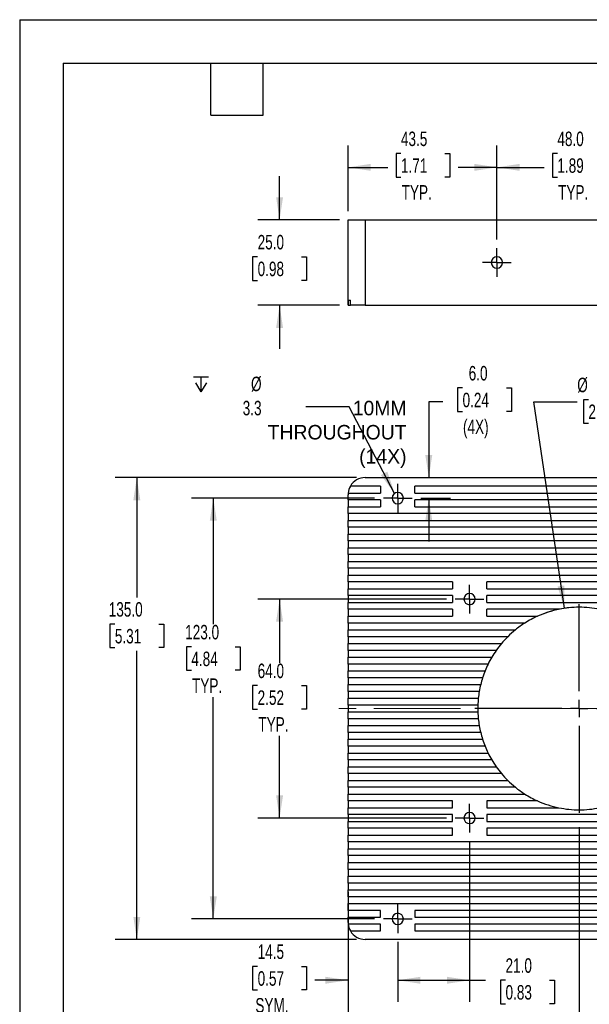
# Model space of a CAD drawing. Header units: millimetres. Extents: x 0 to 559, y 0 to 432.
# Tile 2 of 8: x 0 to 166, y 144 to 432. Entities that reach past the tile are written whole.
import ezdxf

# ---------------------------------------------------------------- set-up
doc = ezdxf.new("R2010")
doc.units = ezdxf.units.MM
doc.header["$LTSCALE"] = 2
doc.linetypes.add('CENTERX2', pattern=[20.32, 12.7, -2.54, 2.54, -2.54])
doc.layers.add('CENTER', color=40, linetype='CENTERX2')
doc.layers.add('DIMENSIONS', color=140, linetype='Continuous', lineweight=25)
doc.layers.add('TEXT', color=140, linetype='Continuous', lineweight=25)
doc.styles.add('SLDTEXTSTYLE0', font='TXT', dxfattribs={"width": 0.7})
doc.dimstyles.new('SLDDIMSTYLE0', dxfattribs={"dimtxt": 4.316016, "dimasz": 6.604, "dimexe": 0, "dimexo": 0.0625, "dimgap": 1.079004, "dimtad": 0, "dimtih": 1, "dimtoh": 1, "dimdec": 1, "dimrnd": 1e-09, "dimzin": 4, "dimdsep": 46, "dimtxsty": 'SLDTEXTSTYLE0', "dimsah": 1, "dimcen": 0.09, "dimadec": 0, "dimazin": 1, "dimtfac": 1, "dimtdec": 1, "dimtmove": 0, "dimatfit": 0, "dimfxl": 0, "dimfrac": 2, "dimtolj": 1, "dimtzin": 12, "dimarcsym": 0})
doc.dimstyles.new('SLDDIMSTYLE1', dxfattribs={"dimtxt": 4.316016, "dimasz": 6.604, "dimexe": 0, "dimexo": 0.0625, "dimgap": 1.079004, "dimtad": 0, "dimtih": 1, "dimtoh": 1, "dimdec": 1, "dimrnd": 1e-09, "dimzin": 4, "dimdsep": 46, "dimtxsty": 'SLDTEXTSTYLE0', "dimsah": 1, "dimcen": 0.09, "dimadec": 0, "dimazin": 1, "dimtfac": 1, "dimtdec": 1, "dimtofl": 0, "dimtmove": 0, "dimatfit": 3, "dimfxl": 0, "dimfrac": 2, "dimtolj": 1, "dimtzin": 12, "dimarcsym": 0})
doc.dimstyles.new('SLDDIMSTYLE2', dxfattribs={"dimtxt": 4.316016, "dimasz": 6.604, "dimexe": 0, "dimexo": 0.0625, "dimgap": 1.079004, "dimtad": 0, "dimtih": 1, "dimtoh": 1, "dimdec": 1, "dimrnd": 1e-09, "dimzin": 12, "dimdsep": 46, "dimtxsty": 'SLDTEXTSTYLE0', "dimsah": 1, "dimcen": 0, "dimadec": 0, "dimazin": 3, "dimtfac": 1, "dimtdec": 1, "dimtofl": 0, "dimtmove": 0, "dimatfit": 3, "dimfxl": 0, "dimfrac": 2, "dimtolj": 1, "dimtzin": 12, "dimarcsym": 0})
doc.dimstyles.new('SLDDIMSTYLE3', dxfattribs={"dimtxt": 4.316016, "dimasz": 6.604, "dimexe": 0, "dimexo": 0.0625, "dimgap": 1.079004, "dimtad": 0, "dimtih": 1, "dimtoh": 1, "dimdec": 1, "dimrnd": 1e-09, "dimzin": 12, "dimdsep": 46, "dimtxsty": 'SLDTEXTSTYLE0', "dimsah": 1, "dimcen": 0.09, "dimadec": 0, "dimazin": 3, "dimtfac": 1, "dimtdec": 1, "dimtofl": 0, "dimtmove": 0, "dimatfit": 3, "dimfxl": 0, "dimfrac": 2, "dimtolj": 1, "dimtzin": 12, "dimarcsym": 0})
doc.dimstyles.new('SLDDIMSTYLE4', dxfattribs={"dimtxt": 4.316016, "dimasz": 6.604, "dimexe": 0, "dimexo": 0.0625, "dimgap": 1.079004, "dimtad": 0, "dimtih": 1, "dimtoh": 1, "dimdec": 1, "dimrnd": 1e-09, "dimzin": 12, "dimdsep": 46, "dimtxsty": 'SLDTEXTSTYLE0', "dimsah": 1, "dimcen": 0.09, "dimadec": 0, "dimazin": 3, "dimtfac": 1, "dimtdec": 1, "dimtmove": 0, "dimatfit": 0, "dimfxl": 0, "dimfrac": 2, "dimtolj": 1, "dimtzin": 12, "dimarcsym": 0})
doc.dimstyles.new('SLDDIMSTYLE6', dxfattribs={"dimtxt": 0.18, "dimasz": 6.604, "dimexe": 0, "dimexo": 0.0625, "dimgap": 0, "dimtad": 0, "dimtih": 1, "dimtoh": 1, "dimdec": 0, "dimrnd": 1e-09, "dimzin": 0, "dimdsep": 46, "dimtxsty": 'Standard', "dimsah": 1, "dimcen": 0.09, "dimadec": 0, "dimazin": 0, "dimtfac": 6.604, "dimtdec": 0, "dimtofl": 0, "dimtmove": 0, "dimatfit": 3, "dimfxl": 0, "dimfrac": 2, "dimtolj": 1, "dimtzin": 0, "dimarcsym": 0})

# ---------------------------------------------------------------- blocks, each defined once
blk = doc.blocks.new('_D')
at = {"layer": 'DIMENSIONS'}
for p, q in [((129.36, 324.17), (127.91, 324.17)), ((127.91, 324.17), (127.91, 317.31)), ((142.18, 324.17), (143.63, 324.17)), ((143.63, 324.17), (143.63, 317.31)), ((123.56, 320.13), (119.5, 320.13)), ((119.5, 320.13), (119.5, 297.96)), ((127.91, 317.31), (129.36, 317.31)), ((143.63, 317.31), (142.18, 317.31)), ((117.14, 291.96), (125.85, 291.96)), ((119.5, 291.96), (119.5, 279.26))]:
    blk.add_line(p, q, dxfattribs=at)
for points in [[(119.5, 297.96), (120.51, 304.57), (118.48, 304.57)], [(119.5, 291.96), (118.48, 285.36), (120.51, 285.36)]]:
    blk.add_solid(points, dxfattribs=at)
at = {"layer": 'DIMENSIONS', "char_height": 4.233, "attachment_point": 1, "style": 'SLDTEXTSTYLE0'}
for s, insert in [('6.0', (131.15, 330.59)), ('0.24', (129.36, 322.76)), ('(4X)', (129.48, 314.94))]:
    blk.add_mtext(s, dxfattribs=dict(at, insert=insert))
blk = doc.blocks.new('_D_1')
at = {"layer": 'DIMENSIONS'}
for p, q in [((124.68, 262.46), (69.56, 262.46)), ((75.91, 262.46), (75.91, 243.78)), ((69.5, 237.17), (68.05, 237.17)), ((68.05, 237.17), (68.05, 230.31)), ((82.33, 237.17), (83.77, 237.17)), ((83.77, 237.17), (83.77, 230.31)), ((68.05, 230.31), (69.5, 230.31)), ((83.77, 230.31), (82.33, 230.31)), ((75.91, 198.46), (75.91, 222.48)), ((124.68, 198.46), (69.56, 198.46))]:
    blk.add_line(p, q, dxfattribs=at)
for points in [[(75.91, 262.46), (74.9, 255.86), (76.93, 255.86)], [(75.91, 198.46), (76.93, 205.07), (74.9, 205.07)]]:
    blk.add_solid(points, dxfattribs=at)
at = {"layer": 'DIMENSIONS', "char_height": 4.233, "attachment_point": 1, "style": 'SLDTEXTSTYLE0'}
for s, insert in [('64.0', (69.5, 243.59)), ('2.52', (69.5, 235.77)), ('TYP.', (69.71, 227.94))]:
    blk.add_mtext(s, dxfattribs=dict(at, insert=insert))
blk = doc.blocks.new('_D_2')
at = {"layer": 'DIMENSIONS'}
for p, q in [((103.68, 291.96), (50.2, 291.96)), ((56.55, 291.96), (56.55, 255.1)), ((50.14, 248.49), (48.69, 248.49)), ((48.69, 248.49), (48.69, 241.63)), ((62.96, 248.49), (64.41, 248.49)), ((64.41, 248.49), (64.41, 241.63)), ((48.69, 241.63), (50.14, 241.63)), ((64.41, 241.63), (62.96, 241.63)), ((56.55, 168.96), (56.55, 233.81)), ((103.68, 168.96), (50.2, 168.96))]:
    blk.add_line(p, q, dxfattribs=at)
for points in [[(56.55, 291.96), (55.53, 285.36), (57.57, 285.36)], [(56.55, 168.96), (57.57, 175.57), (55.53, 175.57)]]:
    blk.add_solid(points, dxfattribs=at)
at = {"layer": 'DIMENSIONS', "char_height": 4.233, "attachment_point": 1, "style": 'SLDTEXTSTYLE0'}
for s, insert in [('123.0', (48.34, 254.91)), ('4.84', (50.14, 247.09)), ('TYP.', (50.34, 239.26))]:
    blk.add_mtext(s, dxfattribs=dict(at, insert=insert))
blk = doc.blocks.new('_D_3')
at = {"layer": 'DIMENSIONS'}
for p, q in [((98.37, 297.96), (27.86, 297.96)), ((34.21, 297.96), (34.21, 262.96)), ((27.8, 255.13), (26.35, 255.13)), ((26.35, 255.13), (26.35, 248.27)), ((40.63, 255.13), (42.08, 255.13)), ((42.08, 255.13), (42.08, 248.27)), ((26.35, 248.27), (27.8, 248.27)), ((42.08, 248.27), (40.63, 248.27)), ((34.21, 162.96), (34.21, 247.31)), ((98.37, 162.96), (27.86, 162.96))]:
    blk.add_line(p, q, dxfattribs=at)
for points in [[(34.21, 297.96), (33.2, 291.36), (35.23, 291.36)], [(34.21, 162.96), (35.23, 169.57), (33.2, 169.57)]]:
    blk.add_solid(points, dxfattribs=at)
at = {"layer": 'DIMENSIONS', "char_height": 4.233, "attachment_point": 1, "style": 'SLDTEXTSTYLE0'}
for s, insert in [('135.0', (26.01, 261.56)), ('5.31', (27.8, 253.73))]:
    blk.add_mtext(s, dxfattribs=dict(at, insert=insert))
blk = doc.blocks.new('_D_4')
at = {"layer": 'DIMENSIONS'}
for p, q in [((159.09, 259.75), (150.16, 320.13)), ((150.16, 320.13), (162.86, 320.13)), ((166.12, 320.74), (164.67, 320.74)), ((164.67, 320.74), (164.67, 313.88)), ((178.95, 320.74), (180.4, 320.74)), ((180.4, 320.74), (180.4, 313.88)), ((164.67, 313.88), (166.12, 313.88)), ((180.4, 313.88), (178.95, 313.88))]:
    blk.add_line(p, q, dxfattribs=at)
blk.add_arc((163.41, 230.46), 29.6, 94.9046, 110.514, dxfattribs=at)
blk.add_solid([(159.09, 259.75), (159.13, 266.43), (157.11, 266.13)], dxfattribs=at)
at = {"layer": 'DIMENSIONS', "char_height": 4.233, "attachment_point": 1, "style": 'SLDTEXTSTYLE0'}
for s, insert in [('%%c', (162.86, 327.16)), ('59.2', (169.38, 327.16)), ('2.33', (166.12, 319.33))]:
    blk.add_mtext(s, dxfattribs=dict(at, insert=insert))
blk = doc.blocks.new('_D_5')
at = {"layer": 'DIMENSIONS'}
for p, q in [((163.41, 195.78), (163.41, 124.61)), ((95.91, 176.92), (95.91, 124.61)), ((125.12, 135), (123.67, 135)), ((123.67, 135), (123.67, 128.14)), ((137.95, 135), (139.39, 135)), ((139.39, 135), (139.39, 128.14)), ((95.91, 130.96), (121.25, 130.96)), ((163.41, 130.96), (141.81, 130.96)), ((123.67, 128.14), (125.12, 128.14)), ((139.39, 128.14), (137.95, 128.14))]:
    blk.add_line(p, q, dxfattribs=at)
for points in [[(95.91, 130.96), (102.52, 129.95), (102.52, 131.98)], [(163.41, 130.96), (156.81, 131.98), (156.81, 129.95)]]:
    blk.add_solid(points, dxfattribs=at)
at = {"layer": 'DIMENSIONS', "char_height": 4.233, "attachment_point": 1, "style": 'SLDTEXTSTYLE0'}
for s, insert in [('67.5', (125.12, 141.42)), ('2.66', (125.12, 133.6)), ('SYM.', (124.46, 125.77))]:
    blk.add_mtext(s, dxfattribs=dict(at, insert=insert))
blk = doc.blocks.new('_D_6')
at = {"layer": 'DIMENSIONS'}
for p, q in [((95.91, 168.92), (95.91, 144.69)), ((110.41, 162.23), (110.41, 144.69)), ((69.5, 155.07), (68.05, 155.07)), ((68.05, 155.07), (68.05, 148.21)), ((82.33, 155.07), (83.77, 155.07)), ((83.77, 155.07), (83.77, 148.21)), ((95.91, 151.04), (86.19, 151.04)), ((110.41, 151.04), (123.11, 151.04)), ((68.05, 148.21), (69.5, 148.21)), ((83.77, 148.21), (82.33, 148.21))]:
    blk.add_line(p, q, dxfattribs=at)
for points in [[(95.91, 151.04), (89.31, 152.05), (89.31, 150.02)], [(110.41, 151.04), (117.02, 150.02), (117.02, 152.05)]]:
    blk.add_solid(points, dxfattribs=at)
at = {"layer": 'DIMENSIONS', "char_height": 4.233, "attachment_point": 1, "style": 'SLDTEXTSTYLE0'}
for s, insert in [('14.5', (69.5, 161.5)), ('0.57', (69.5, 153.67)), ('SYM.', (68.84, 145.84))]:
    blk.add_mtext(s, dxfattribs=dict(at, insert=insert))
blk = doc.blocks.new('_D_7')
at = {"layer": 'DIMENSIONS'}
for p, q in [((131.41, 191.73), (131.41, 144.69)), ((110.41, 162.23), (110.41, 144.69)), ((110.41, 151.04), (131.41, 151.04)), ((131.41, 151.04), (136.06, 151.04)), ((141.91, 151.04), (140.46, 151.04)), ((140.46, 151.04), (140.46, 144.18)), ((154.74, 151.04), (156.19, 151.04)), ((156.19, 151.04), (156.19, 144.18)), ((140.46, 144.18), (141.91, 144.18)), ((156.19, 144.18), (154.74, 144.18))]:
    blk.add_line(p, q, dxfattribs=at)
for points in [[(110.41, 151.04), (117.02, 150.02), (117.02, 152.05)], [(131.41, 151.04), (124.81, 152.05), (124.81, 150.02)]]:
    blk.add_solid(points, dxfattribs=at)
at = {"layer": 'DIMENSIONS', "char_height": 4.233, "attachment_point": 1, "style": 'SLDTEXTSTYLE0'}
for s, insert in [('21.0', (141.91, 157.46)), ('0.83', (141.91, 149.63))]:
    blk.add_mtext(s, dxfattribs=dict(at, insert=insert))
blk = doc.blocks.new('SW_SYMBOL_HOLE_DEPTH')
at = {"layer": 'DIMENSIONS', "color": 0}
for p, q in [((0, 1750), (1600, 1750)), ((200, 1110), (800, 150)), ((800, 1750), (800, 150)), ((1400, 1110), (800, 150))]:
    blk.add_line(p, q, dxfattribs=at)
blk = doc.blocks.new('SW_CENTERMARKSYMBOL_0')
at = {"layer": 'CENTER', "color": 0}
for p, q in [((0, 5.08), (0, 32.14)), ((-5.08, 0), (-32.14, 0)), ((0, 0), (-2.54, 0)), ((0, 0), (0, 2.54)), ((0, 0), (0, -2.54)), ((0, 0), (2.54, 0)), ((5.08, 0), (32.14, 0)), ((0, -5.08), (0, -32.14))]:
    blk.add_line(p, q, dxfattribs=at)
blk = doc.blocks.new('SW_CENTERMARKSYMBOL_3')
at = {"layer": 'CENTER', "color": 0}
for p, q in [((0, 2.54), (0, 4.19)), ((-2.54, 0), (-4.19, 0)), ((0, 0), (-2.54, 0)), ((0, 0), (0, 2.54)), ((0, 0), (0, -2.54)), ((0, 0), (2.54, 0)), ((2.54, 0), (4.19, 0)), ((0, -2.54), (0, -4.19))]:
    blk.add_line(p, q, dxfattribs=at)
blk = doc.blocks.new('SW_CENTERMARKSYMBOL_4')
at = {"layer": 'CENTER', "color": 0}
for p, q in [((0, 2.54), (0, 4.19)), ((-2.54, 0), (-4.19, 0)), ((0, 0), (-2.54, 0)), ((0, 0), (0, 2.54)), ((0, 0), (0, -2.54)), ((0, 0), (2.54, 0)), ((2.54, 0), (4.19, 0)), ((0, -2.54), (0, -4.19))]:
    blk.add_line(p, q, dxfattribs=at)
blk = doc.blocks.new('SW_CENTERMARKSYMBOL_5')
at = {"layer": 'CENTER', "color": 0}
for p, q in [((0, 2.54), (0, 4.19)), ((-2.54, 0), (-4.19, 0)), ((0, 0), (-2.54, 0)), ((0, 0), (0, 2.54)), ((0, 0), (0, -2.54)), ((0, 0), (2.54, 0)), ((2.54, 0), (4.19, 0)), ((0, -2.54), (0, -4.19))]:
    blk.add_line(p, q, dxfattribs=at)
blk = doc.blocks.new('SW_CENTERMARKSYMBOL_8')
at = {"layer": 'CENTER', "color": 0}
for p, q in [((0, 2.54), (0, 4.19)), ((-2.54, 0), (-4.19, 0)), ((0, 0), (-2.54, 0)), ((0, 0), (0, 2.54)), ((0, 0), (0, -2.54)), ((0, 0), (2.54, 0)), ((2.54, 0), (4.19, 0)), ((0, -2.54), (0, -4.19))]:
    blk.add_line(p, q, dxfattribs=at)
blk = doc.blocks.new('_D_18')
at = {"layer": 'DIMENSIONS'}
for p, q in [((95.91, 375.87), (95.91, 394.99)), ((139.41, 367.56), (139.41, 394.99)), ((111.36, 392.68), (109.92, 392.68)), ((109.92, 392.68), (109.92, 385.82)), ((124.19, 392.68), (125.64, 392.68)), ((125.64, 392.68), (125.64, 385.82)), ((95.91, 388.64), (107.5, 388.64)), ((139.41, 388.64), (128.05, 388.64)), ((109.92, 385.82), (111.36, 385.82)), ((125.64, 385.82), (124.19, 385.82))]:
    blk.add_line(p, q, dxfattribs=at)
for points in [[(95.91, 388.64), (102.52, 387.63), (102.52, 389.66)], [(139.41, 388.64), (132.81, 389.66), (132.81, 387.63)]]:
    blk.add_solid(points, dxfattribs=at)
at = {"layer": 'DIMENSIONS', "char_height": 4.233, "attachment_point": 1, "style": 'SLDTEXTSTYLE0'}
for s, insert in [('43.5', (111.36, 399.1)), ('1.71', (111.36, 391.28)), ('TYP.', (111.57, 383.45))]:
    blk.add_mtext(s, dxfattribs=dict(at, insert=insert))
blk = doc.blocks.new('_D_19')
at = {"layer": 'DIMENSIONS'}
for p, q in [((139.41, 367.56), (139.41, 394.99)), ((187.41, 367.56), (187.41, 394.99)), ((157.05, 392.68), (155.6, 392.68)), ((155.6, 392.68), (155.6, 385.82)), ((169.88, 392.68), (171.33, 392.68)), ((171.33, 392.68), (171.33, 385.82)), ((139.41, 388.64), (153.19, 388.64)), ((187.41, 388.64), (173.74, 388.64)), ((155.6, 385.82), (157.05, 385.82)), ((171.33, 385.82), (169.88, 385.82))]:
    blk.add_line(p, q, dxfattribs=at)
for points in [[(139.41, 388.64), (146.02, 387.63), (146.02, 389.66)], [(187.41, 388.64), (180.81, 389.66), (180.81, 387.63)]]:
    blk.add_solid(points, dxfattribs=at)
at = {"layer": 'DIMENSIONS', "char_height": 4.233, "attachment_point": 1, "style": 'SLDTEXTSTYLE0'}
for s, insert in [('48.0', (157.05, 399.1)), ('1.89', (157.05, 391.28)), ('TYP.', (157.26, 383.45))]:
    blk.add_mtext(s, dxfattribs=dict(at, insert=insert))
blk = doc.blocks.new('_D_22')
at = {"layer": 'DIMENSIONS'}
for p, q in [((75.91, 373.33), (75.91, 386.03)), ((93.37, 373.33), (69.56, 373.33)), ((69.5, 362.48), (68.05, 362.48)), ((68.05, 362.48), (68.05, 355.62)), ((82.33, 362.48), (83.77, 362.48)), ((83.77, 362.48), (83.77, 355.62)), ((68.05, 355.62), (69.5, 355.62)), ((83.77, 355.62), (82.33, 355.62)), ((93.37, 348.33), (69.56, 348.33)), ((75.91, 348.33), (75.91, 335.63))]:
    blk.add_line(p, q, dxfattribs=at)
for points in [[(75.91, 373.33), (76.93, 379.93), (74.9, 379.93)], [(75.91, 348.33), (74.9, 341.72), (76.93, 341.72)]]:
    blk.add_solid(points, dxfattribs=at)
at = {"layer": 'DIMENSIONS', "char_height": 4.233, "attachment_point": 1, "style": 'SLDTEXTSTYLE0'}
for s, insert in [('25.0', (69.5, 368.9)), ('0.98', (69.5, 361.08))]:
    blk.add_mtext(s, dxfattribs=dict(at, insert=insert))
blk = doc.blocks.new('SW_CENTERMARKSYMBOL_14')
at = {"layer": 'CENTER', "color": 0}
for p, q in [((0, 2.54), (0, 4.19)), ((-2.54, 0), (-4.19, 0)), ((0, 0), (-2.54, 0)), ((0, 0), (0, 2.54)), ((0, 0), (0, -2.54)), ((0, 0), (2.54, 0)), ((2.54, 0), (4.19, 0)), ((0, -2.54), (0, -4.19))]:
    blk.add_line(p, q, dxfattribs=at)

msp = doc.modelspace()

# ---------------------------------------------------------------- linework, layer by layer
at = {"color": 7, "linetype": 'Continuous'}
for q in [(0, 0.01), (558.8, 431.81)]:
    msp.add_line((0, 431.81), q, dxfattribs=at)
for p, q in [((95.91, 348.33), (95.91, 373.33)), ((95.91, 373.33), (100.91, 373.33)), ((100.91, 373.33), (100.91, 348.33)), ((100.91, 373.33), (225.91, 373.33)), ((95.94, 348.33), (95.91, 348.33)), ((95.94, 349.83), (96.58, 349.83)), ((95.94, 349.83), (95.94, 348.33)), ((95.94, 348.33), (96.58, 348.33)), ((96.58, 348.33), (96.58, 349.83)), ((100.91, 348.33), (96.58, 348.33)), ((100.91, 348.33), (225.91, 348.33)), ((100.91, 297.96), (225.91, 297.96)), ((105.41, 295.46), (96.58, 295.46)), ((105.41, 295.46), (105.41, 293.46)), ((211.41, 295.46), (115.41, 295.46)), ((115.41, 293.46), (115.41, 295.46)), ((95.91, 291.46), (95.91, 292.96)), ((105.41, 291.46), (95.91, 291.46)), ((95.91, 291.46), (95.91, 289.46)), ((95.94, 293.46), (105.41, 293.46)), ((105.41, 291.46), (105.41, 289.46)), ((115.41, 293.46), (211.41, 293.46)), ((211.41, 291.46), (115.41, 291.46)), ((115.41, 289.46), (115.41, 291.46)), ((95.91, 289.46), (105.41, 289.46)), ((95.91, 287.46), (95.91, 289.46)), ((115.41, 289.46), (211.41, 289.46)), ((230.91, 287.46), (95.91, 287.46)), ((95.91, 287.46), (95.91, 285.46)), ((95.91, 285.46), (230.91, 285.46)), ((95.91, 283.46), (95.91, 285.46)), ((230.91, 283.46), (95.91, 283.46)), ((95.91, 283.46), (95.91, 281.46)), ((95.91, 281.46), (230.91, 281.46)), ((95.91, 279.46), (95.91, 281.46)), ((230.91, 279.46), (95.91, 279.46)), ((95.91, 279.46), (95.91, 277.46)), ((95.91, 277.46), (230.91, 277.46)), ((95.91, 275.46), (95.91, 277.46)), ((230.91, 275.46), (95.91, 275.46)), ((95.91, 275.46), (95.91, 273.46)), ((95.91, 273.46), (230.91, 273.46)), ((95.91, 271.46), (95.91, 273.46)), ((230.91, 271.46), (95.91, 271.46)), ((95.91, 271.46), (95.91, 269.46)), ((95.91, 269.46), (230.91, 269.46)), ((95.91, 267.46), (95.91, 269.46)), ((126.41, 267.46), (95.91, 267.46)), ((95.91, 267.46), (95.91, 265.46)), ((95.91, 265.46), (126.41, 265.46)), ((95.91, 263.46), (95.91, 265.46)), ((126.41, 267.46), (126.41, 265.46)), ((190.41, 267.46), (136.41, 267.46)), ((136.41, 265.46), (136.41, 267.46)), ((136.41, 265.46), (190.41, 265.46)), ((126.41, 263.46), (95.91, 263.46)), ((95.91, 263.46), (95.91, 261.46)), ((126.41, 263.46), (126.41, 261.46)), ((190.41, 263.46), (136.41, 263.46)), ((136.41, 261.46), (136.41, 263.46)), ((95.91, 261.46), (126.41, 261.46)), ((95.91, 259.46), (95.91, 261.46)), ((126.41, 259.46), (95.91, 259.46)), ((95.91, 259.46), (95.91, 257.46)), ((126.41, 259.46), (126.41, 257.46)), ((136.41, 261.46), (190.41, 261.46)), ((157.48, 259.46), (136.41, 259.46)), ((136.41, 257.46), (136.41, 259.46)), ((95.91, 257.46), (126.41, 257.46)), ((95.91, 255.46), (95.91, 257.46)), ((136.41, 257.46), (151.28, 257.46)), ((147.56, 255.46), (95.91, 255.46)), ((95.91, 255.46), (95.91, 253.46)), ((95.91, 253.46), (144.78, 253.46)), ((95.91, 251.46), (95.91, 253.46)), ((142.55, 251.46), (95.91, 251.46)), ((95.91, 251.46), (95.91, 249.46)), ((95.91, 249.46), (140.72, 249.46)), ((95.91, 247.46), (95.91, 249.46)), ((139.18, 247.46), (95.91, 247.46)), ((95.91, 247.46), (95.91, 245.46)), ((95.91, 245.46), (137.89, 245.46)), ((95.91, 243.46), (95.91, 245.46)), ((136.82, 243.46), (95.91, 243.46)), ((95.91, 243.46), (95.91, 241.46)), ((95.91, 241.46), (135.93, 241.46)), ((95.91, 239.46), (95.91, 241.46)), ((135.21, 239.46), (95.91, 239.46)), ((95.91, 239.46), (95.91, 237.46)), ((95.91, 237.46), (134.65, 237.46)), ((95.91, 235.46), (95.91, 237.46)), ((134.24, 235.46), (95.91, 235.46)), ((95.91, 235.46), (95.91, 233.46)), ((95.91, 233.46), (133.97, 233.46)), ((95.91, 231.46), (95.91, 233.46)), ((133.83, 231.46), (95.91, 231.46)), ((95.91, 231.46), (95.91, 229.46)), ((95.91, 229.46), (133.83, 229.46)), ((95.91, 227.46), (95.91, 229.46)), ((133.97, 227.46), (95.91, 227.46)), ((95.91, 227.46), (95.91, 225.46)), ((95.91, 225.46), (134.24, 225.46)), ((95.91, 223.46), (95.91, 225.46)), ((134.65, 223.46), (95.91, 223.46)), ((95.91, 223.46), (95.91, 221.46)), ((95.91, 221.46), (135.21, 221.46)), ((95.91, 219.46), (95.91, 221.46)), ((135.93, 219.46), (95.91, 219.46)), ((95.91, 219.46), (95.91, 217.46)), ((95.91, 217.46), (136.82, 217.46)), ((95.91, 215.46), (95.91, 217.46)), ((137.89, 215.46), (95.91, 215.46)), ((95.91, 215.46), (95.91, 213.46)), ((95.91, 213.46), (139.18, 213.46)), ((95.91, 211.46), (95.91, 213.46)), ((140.72, 211.46), (95.91, 211.46)), ((95.91, 211.46), (95.91, 209.46)), ((95.91, 209.46), (142.55, 209.46)), ((95.91, 207.46), (95.91, 209.46)), ((144.78, 207.46), (95.91, 207.46)), ((95.91, 207.46), (95.91, 205.46)), ((95.91, 205.46), (147.56, 205.46)), ((95.91, 203.46), (95.91, 205.46)), ((126.41, 203.46), (95.91, 203.46)), ((95.91, 203.46), (95.91, 201.46)), ((95.91, 201.46), (126.41, 201.46)), ((95.91, 199.46), (95.91, 201.46)), ((126.41, 201.46), (126.41, 203.46)), ((151.28, 203.46), (136.41, 203.46)), ((136.41, 203.46), (136.41, 201.46)), ((136.41, 201.46), (157.48, 201.46)), ((126.41, 199.46), (95.91, 199.46)), ((95.91, 199.46), (95.91, 197.46)), ((126.41, 197.46), (126.41, 199.46)), ((190.41, 199.46), (136.41, 199.46)), ((136.41, 199.46), (136.41, 197.46)), ((95.91, 197.46), (126.41, 197.46)), ((95.91, 195.46), (95.91, 197.46)), ((136.41, 197.46), (190.41, 197.46)), ((126.41, 195.46), (95.91, 195.46)), ((95.91, 195.46), (95.91, 193.46)), ((95.91, 193.46), (126.41, 193.46)), ((95.91, 191.46), (95.91, 193.46)), ((126.41, 193.46), (126.41, 195.46)), ((190.41, 195.46), (136.41, 195.46)), ((136.41, 195.46), (136.41, 193.46)), ((136.41, 193.46), (190.41, 193.46)), ((230.91, 191.46), (95.91, 191.46)), ((95.91, 191.46), (95.91, 189.46)), ((95.91, 189.46), (230.91, 189.46)), ((95.91, 187.46), (95.91, 189.46)), ((230.91, 187.46), (95.91, 187.46)), ((95.91, 187.46), (95.91, 185.46)), ((95.91, 185.46), (230.91, 185.46)), ((95.91, 183.46), (95.91, 185.46)), ((230.91, 183.46), (95.91, 183.46)), ((95.91, 183.46), (95.91, 181.46)), ((95.91, 181.46), (230.91, 181.46)), ((95.91, 179.46), (95.91, 181.46)), ((230.91, 179.46), (95.91, 179.46)), ((95.91, 179.46), (95.91, 177.46)), ((95.91, 177.46), (230.91, 177.46)), ((95.91, 175.46), (95.91, 177.46)), ((230.91, 175.46), (95.91, 175.46)), ((95.91, 175.46), (95.91, 173.46)), ((95.91, 171.46), (95.91, 173.46)), ((95.91, 173.46), (230.91, 173.46)), ((105.41, 171.46), (95.91, 171.46)), ((95.91, 171.46), (95.91, 169.46)), ((105.41, 169.46), (105.41, 171.46)), ((211.41, 171.46), (115.41, 171.46)), ((115.41, 171.46), (115.41, 169.46)), ((95.91, 167.96), (95.91, 169.46)), ((95.91, 169.46), (105.41, 169.46)), ((105.41, 167.46), (95.94, 167.46)), ((105.41, 165.46), (105.41, 167.46)), ((115.41, 169.46), (211.41, 169.46)), ((211.41, 167.46), (115.41, 167.46)), ((115.41, 167.46), (115.41, 165.46)), ((96.58, 165.46), (105.41, 165.46)), ((115.41, 165.46), (211.41, 165.46)), ((225.91, 162.96), (100.91, 162.96))]:
    msp.add_line(p, q)
for centre, radius, start, end in [((139.41, 360.83), 1.65, 0, 180), ((139.41, 360.83), 1.65, 180, 0), ((100.91, 292.96), 5, 90, 150), ((100.91, 292.96), 5, 150, 174.2608), ((110.41, 291.96), 1.65, 90, 270), ((110.41, 291.96), 1.65, 270, 90), ((100.91, 292.96), 5, 174.2608, 180), ((131.41, 262.46), 1.65, 90, 270), ((131.41, 262.46), 1.65, 270, 90), ((163.41, 230.46), 29.6, 101.5559, 114.1941), ((163.41, 230.46), 29.6, 90, 101.5559), ((163.41, 230.46), 29.6, 78.4441, 90), ((163.41, 230.46), 29.6, 114.1941, 122.3715), ((163.41, 230.46), 29.6, 129.0108, 134.809), ((163.41, 230.46), 29.6, 122.3715, 129.0108), ((163.41, 230.46), 29.6, 134.809, 140.067), ((163.41, 230.46), 29.6, 140.067, 144.9477), ((163.41, 230.46), 29.6, 149.552, 153.9478), ((163.41, 230.46), 29.6, 144.9477, 149.552), ((163.41, 230.46), 29.6, 153.9478, 158.1843), ((163.41, 230.46), 29.6, 162.2987, 166.3207), ((163.41, 230.46), 29.6, 158.1843, 162.2987), ((163.41, 230.46), 29.6, 166.3207, 170.275), ((163.41, 230.46), 29.6, 174.183, 178.064), ((163.41, 230.46), 29.6, 170.275, 174.183), ((163.41, 230.46), 29.6, 178.064, 181.936), ((163.41, 230.46), 29.6, 181.936, 185.817), ((163.41, 230.46), 29.6, 185.817, 189.725), ((163.41, 230.46), 29.6, 189.725, 193.6793), ((163.41, 230.46), 29.6, 193.6793, 197.7013), ((163.41, 230.46), 29.6, 197.7013, 201.8157), ((163.41, 230.46), 29.6, 201.8157, 206.0522), ((163.41, 230.46), 29.6, 206.0522, 210.448), ((163.41, 230.46), 29.6, 210.448, 215.0523), ((163.41, 230.46), 29.6, 215.0523, 219.933), ((163.41, 230.46), 29.6, 219.933, 225.191), ((163.41, 230.46), 29.6, 225.191, 230.9892), ((163.41, 230.46), 29.6, 230.9892, 237.6285), ((163.41, 230.46), 29.6, 237.6285, 245.8059), ((163.41, 230.46), 29.6, 245.8059, 258.4441), ((163.41, 230.46), 29.6, 258.4441, 270), ((163.41, 230.46), 29.6, 270, 281.5559), ((131.41, 198.46), 1.65, 90, 270), ((131.41, 198.46), 1.65, 270, 90), ((110.41, 168.96), 1.65, 90, 270), ((110.41, 168.96), 1.65, 270, 90), ((100.91, 167.96), 5, 180, 185.7392), ((100.91, 167.96), 5, 185.7392, 210), ((100.91, 167.96), 5, 210, 270)]:
    msp.add_arc(centre, radius, start, end)
at = {"layer": 'CENTER', "linetype": 'CENTERX2', "lineweight": 18}
msp.add_line((291.36, 230.46), (88.21, 230.46), dxfattribs=at)
at = {"layer": 'TEXT'}
for p, q in [((12.7, 419.1), (546.1, 419.1)), ((12.7, 419.1), (12.7, 12.7)), ((55.88, 403.86), (55.88, 419.1)), ((71.12, 403.86), (71.12, 419.1)), ((55.88, 403.86), (71.12, 403.86))]:
    msp.add_line(p, q, dxfattribs=at)

# ---------------------------------------------------------------- block references
at = {"layer": 'CENTER'}
for name, p in [('SW_CENTERMARKSYMBOL_14', (139.41, 360.83)), ('SW_CENTERMARKSYMBOL_3', (110.41, 291.96)), ('SW_CENTERMARKSYMBOL_4', (131.41, 262.46)), ('SW_CENTERMARKSYMBOL_0', (163.41, 230.46)), ('SW_CENTERMARKSYMBOL_5', (131.41, 198.46)), ('SW_CENTERMARKSYMBOL_8', (110.41, 168.96))]:
    msp.add_blockref(name, p, dxfattribs=at)
at = {"layer": 'DIMENSIONS', "xscale": 0.002728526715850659, "yscale": 0.002728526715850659, "zscale": 0.002728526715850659}
msp.add_blockref('SW_SYMBOL_HOLE_DEPTH', (50.76, 322.61), dxfattribs=at)

# ---------------------------------------------------------------- texts
at = {"layer": 'DIMENSIONS', "insert": (70.65, 327.46), "char_height": 4.233, "attachment_point": 3, "style": 'SLDTEXTSTYLE0'}
msp.add_mtext('%%c^J3.3^J', dxfattribs=at)
at = {"layer": 'DIMENSIONS', "insert": (113, 327.46), "char_height": 4.2333, "attachment_point": 3}
msp.add_mtext('^J10MM^JTHROUGHOUT^J(14X)', dxfattribs=at)

# ---------------------------------------------------------------- dimensions: what is measured, and where the dimension line sits
at = {"layer": 'DIMENSIONS'}
for base, p1, p2, angle, text, dimstyle, picture, middle in [((139.41, 388.64), (95.91, 373.33), (139.41, 365.02), 0, '<>\\PTYP.', 'SLDDIMSTYLE3', '_D_18', (117.78, 388.64)), ((119.5, 297.96), (114.6, 291.96), (100.91, 297.96), 90, '<>\\P(4X)', 'SLDDIMSTYLE0', '_D', (119.5, 320.13)), ((56.55, 168.96), (106.22, 291.96), (106.22, 168.96), 90, '<>\\PTYP.', 'SLDDIMSTYLE1', '_D_2', (56.55, 244.45)), ((75.91, 198.46), (127.22, 262.46), (127.22, 198.46), 90, '<>\\PTYP.', 'SLDDIMSTYLE1', '_D_1', (75.91, 233.13))]:
    dim = msp.add_linear_dim(base=base, p1=p1, p2=p2, angle=angle, text=text, dimstyle=dimstyle, dxfattribs=at)
    dim.commit()
    dim.dimension.update_dxf_attribs({"geometry": picture, "text_midpoint": middle, "dimtype": 160})
for base, p1, p2, text, dimstyle, picture, middle in [((187.41, 388.64), (139.41, 365.02), (187.41, 365.02), '<>\\PTYP.', 'SLDDIMSTYLE1', '_D_19', (163.46, 388.64)), ((163.41, 130.96), (95.91, 179.46), (163.41, 198.32), '<>\\PSYM.', 'SLDDIMSTYLE3', '_D_5', (131.53, 130.96)), ((110.41, 151.04), (95.91, 171.46), (110.41, 164.77), '<>\\PSYM.', 'SLDDIMSTYLE4', '_D_6', (75.91, 151.04))]:
    dim = msp.add_linear_dim(base=base, p1=p1, p2=p2, text=text, dimstyle=dimstyle, dxfattribs=at)
    dim.commit()
    dim.dimension.update_dxf_attribs({"geometry": picture, "text_midpoint": middle, "dimtype": 160})
for base, p1, p2, dimstyle, picture, middle in [((75.91, 348.33), (95.91, 373.33), (95.91, 348.33), 'SLDDIMSTYLE0', '_D_22', (75.91, 362.48)), ((34.21, 162.96), (100.91, 297.96), (100.91, 162.96), 'SLDDIMSTYLE1', '_D_3', (34.21, 255.13))]:
    dim = msp.add_linear_dim(base=base, p1=p1, p2=p2, angle=90, dimstyle=dimstyle, dxfattribs=at)
    dim.commit()
    dim.dimension.update_dxf_attribs({"geometry": picture, "text_midpoint": middle, "dimtype": 160})
dim = msp.add_diameter_dim_2p(p1=(167.74, 201.18), p2=(159.09, 259.75), dimstyle='SLDDIMSTYLE2', dxfattribs=at)
dim.commit()
dim.dimension.update_dxf_attribs({"geometry": '_D_4', "text_midpoint": (172.53, 320.13), "dimtype": 163})
dim = msp.add_linear_dim(base=(131.41, 151.04), p1=(110.41, 164.77), p2=(131.41, 194.27), dimstyle='SLDDIMSTYLE1', dxfattribs=at)
dim.commit()
dim.dimension.update_dxf_attribs({"geometry": '_D_7', "text_midpoint": (148.32, 151.04), "dimtype": 160})

# ---------------------------------------------------------------- leaders
msp.add_leader([(109.52, 293.35), (96.25, 318.65), (83.55, 318.65)], dimstyle='SLDDIMSTYLE6', dxfattribs=at)

doc.saveas('drawing.dxf')
